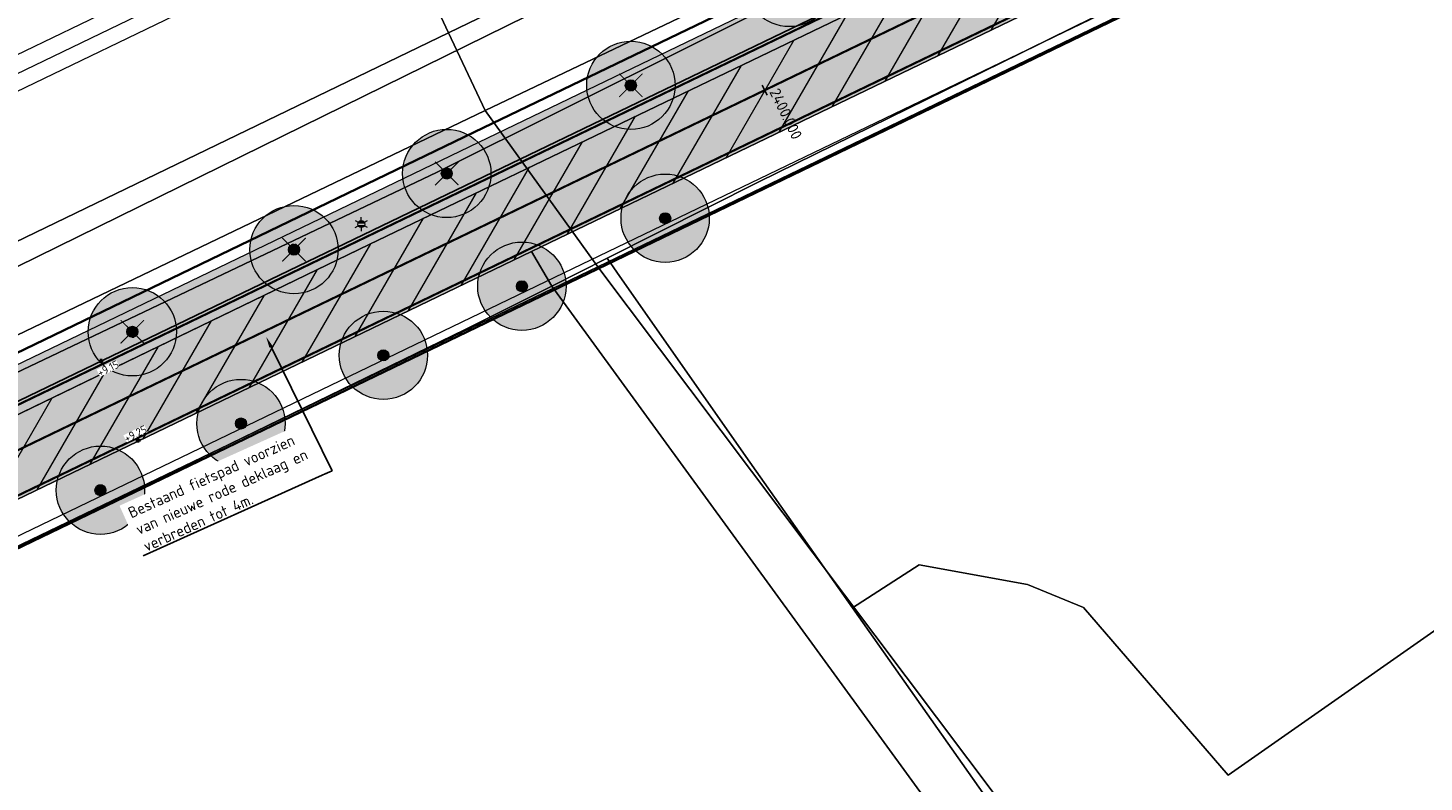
# Model space of a CAD drawing. Header units: metres. Extents: x 163543 to 168130, y 402678 to 405437.
# Tile 152 of 256: x 164874 to 164938, y 403587 to 403621. Entities that reach past the tile are written whole.
import ezdxf
from ezdxf import colors
from ezdxf.entities.mleader import LeaderData, LeaderLine
from ezdxf.enums import TextEntityAlignment as Align
from ezdxf.math import Vec2, Vec3

# ---------------------------------------------------------------- set-up
doc = ezdxf.new("R2010")
doc.units = ezdxf.units.M
doc.linetypes.add('X-CA190022.004-UO-ALM_Assen$0$AM-AS', pattern=[16, 10, -2, 2, -2])
doc.linetypes.add('X-CA190022.004-UO-DWM_Snelfietsroute$0$1-2', pattern=[3, 0, -2, 1])
doc.layers.get('0').update_dxf_attribs({"lineweight": 25})
for name, color, linetype, lineweight in [('X-CA190022.004-UO-ALM_Assen$0$N-WE-AM-AS_WEG-G', 10, 'X-CA190022.004-UO-ALM_Assen$0$AM-AS', 25), ('X-CA190022.004-UO-ALM_Assen$0$N-WE-AM-KILOMETRERING-T25', 7, 'Continuous', 25), ('X-CA190022.004-UO-ARC_Arcering$0$N-WE-VH-VERHARDINGS_DEKLAAGVERVANGING-A', 250, 'Continuous', 20), ('X-CA190022.004-UO-BGT_Ondergrond$0$GE_251_SPRTrein_as_Lijn_GEM', 253, 'Continuous', 9), ('X-CA190022.004-UO-BGT_Ondergrond$0$GE_261_OSHHek_Lijn_GEM', 253, 'X-CA190022.004-UO-BGT_Ondergrond$0$Hekwerk', 9), ('X-CA190022.004-UO-BGT_Ondergrond$0$GE_316_WGDFietspad_Vlak_GEM', 253, 'Continuous', 9), ('X-CA190022.004-UO-BGT_Ondergrond$0$GE_367_OWGBerm_groenvoorziening_grasenk_GEM', 253, 'Continuous', 9), ('X-CA190022.004-UO-BGT_Ondergrond$0$GE_401_OTDErf_Vlak_GEM', 253, 'Continuous', 9), ('X-CA190022.004-UO-BGT_Ondergrond$0$GE_457_BTDHoutwal_Vlak_GEM', 253, 'Continuous', 9), ('X-CA190022.004-UO-BGT_Ondergrond$0$GE_471_BTDBouwland_Vlak_GEM', 253, 'Continuous', 9), ('X-CA190022.004-UO-BGT_Ondergrond$0$GE_476_BTDGraslandagrarisch_Vlak_GEM', 253, 'Continuous', 9), ('X-CA190022.004-UO-BGT_Ondergrond$0$GE_479_BTDGroenvoorziening_grasenkruida_GEM', 253, 'Continuous', 9), ('X-CA190022.004-UO-BGT_Ondergrond$0$GE_523_WTDGreppel_drogesloot_Vlak_GEM', 253, 'Continuous', 9), ('X-CA190022.004-UO-BGT_Ondergrond$0$GE_861_PALLichtmast_Punt_GEM', 253, 'Continuous', 9), ('X-CA190022.004-UO-DWM_Beplanting$0$B-WE-GR-BOOM-S AFKOMSTIG UIT BGT', 252, 'Continuous', 0), ('X-CA190022.004-UO-DWM_Beplanting$0$N-GV-GR-BOOM_SOLITAIR-G', 92, 'Continuous', 18), ('X-CA190022.004-UO-DWM_Beplanting$0$N-WE-GR-BOOM-S', 90, 'Continuous', 18), ('X-CA190022.004-UO-DWM_Snelfietsroute$0$B-WE-VH-KANTVERHARDING-G', 214, 'Continuous', 18), ('X-CA190022.004-UO-DWM_Snelfietsroute$0$N-WE-GW-BERM-G', 90, 'Continuous', 18), ('X-CA190022.004-UO-DWM_Snelfietsroute$0$N-WE-VH-KANTVERHARDING-G', 210, 'Continuous', 25), ('X-CA190022.004-UO-DWM_Snelfietsroute$0$N-WE-VW-MARKERING_LANGS_STREEP_12-G', 7, 'X-CA190022.004-UO-DWM_Snelfietsroute$0$1-2', 35), ('X-CA190022.004-UO-DWM_Snelfietsroute$0$N-WE-VW-MARKERING_LANGS_STREEP_DOORGETROKKEN_010-G', 7, 'Continuous', 0), ('X-CA190022.004-UO-GZM_Werkgrens_v0.2$0$N-WE-KG-GRENS_SYSTEEMGRENS-G', 7, 'X-CA190022.004-UO-GZM_Werkgrens_v0.2$0$KG-OG', 35), ('X-CA190022.004-UO-KAD_Percelen$0$B-WE-KG-GRENS_PERCEEL-GV', 150, 'Continuous', 9), ('X-CA190022.004-UO-TXT_Hoogtes$0$X-XX-AL-T25', 7, 'Continuous', 25), ('X-CA190022.004-UO-TXT_Tekst 1op200$0$X-XX-AL-T25- LEADER BOVENGRONDSE INFRA', 7, 'Continuous', 25)]:
    doc.layers.add(name, color=color, linetype=linetype, lineweight=lineweight)
doc.layers.add('X-CA190022.004-UO-ARC_Arcering$0$N-GV-GR-GRAS-A-200 GRASMENGSEL M1', color=62, linetype='Continuous', lineweight=18, transparency=0.5)
doc.layers.add('X-CA190022.004-UO-ARC_Arcering$0$N-WE-VH-VERHARDING_ASFALT_ROOD-A', color=232, linetype='Continuous', lineweight=0, transparency=0.5)
for name, color, linetype in [('X-CA190022.004-UO-DWM_Beplanting$0$B-WE-GR-BOOM-S AFKOMSTIG UIT BOMENBESTAND GEMEENTE', 252, 'Continuous'), ('X-CA190022.004-UO-DWM_Beplanting$0$N-GV-GR-GRAS-A-200', 7, 'Continuous'), ('X-CA190022.004-UO-DWM_Beplanting$0$V-WE-GR-BOOM-S', 1, 'Continuous'), ('X-CA190022.004-UO-TXT_Hoogtes$0$C3D-SURFACE_TINSURFACE_LABELING-BESTAAND', 252, 'Continuous')]:
    doc.layers.add(name, color=color, linetype=linetype)
doc.layers.add('X-CA190022.004-UO-TXT_Hoogtes$0$C3D-ASSEMBLY_MARKER', color=7, linetype='Continuous', lineweight=35, plot=False)
doc.styles.add('NLCS-ISO', font='NLCS-ISO.ttf')
doc.styles.add('X-CA190022.004-UO-ALM_Assen$0$NLCS-ISO', font='NLCS-ISO.ttf')
doc.styles.add('X-CA190022.004-UO-BGT_Ondergrond$0$NLCS-ISO', font='NLCS-ISO.ttf')
doc.styles.add('X-CA190022.004-UO-TXT_Tekst 1op200$0$NLCS-ISO-M200-T25', font='NLCS-ISO.ttf', dxfattribs={"height": 0.5})
doc.linetypes.add('X-CA190022.004-UO-BGT_Ondergrond$0$Hekwerk', pattern='A,5,-1.5,[2,dgnlstyle-Veghel.shx,S=0.007937,R=0,X=0,Y=0],-1.5', length=8)
doc.linetypes.add('X-CA190022.004-UO-GZM_Werkgrens_v0.2$0$KG-OG', pattern='A,5.5,-1.5,[2,NLCS.SHX,S=0.5,R=0,X=0,Y=0],-1.5', length=8.5)

# ---------------------------------------------------------------- blocks, each defined once
blk = doc.blocks.new('X-CA190022.004-UO-BGT_Ondergrond$0$N-SIE-WEG_LICHTMAST-SO')
h = blk.add_hatch(color=256)
h.paths.add_polyline_path([(1.16, 0.5, 0.658505), (-1.16, 0.5)])
h.paths.add_polyline_path([(-1.16, -0.5, 0.658505), (1.16, -0.5)])
at = {"flags": 128}
for points in [[(-2.19, 1.27), (-1.1, 0.63)], [(-1.16, 0.5), (1.16, 0.5)], [(0, 1.27), (0, 2.53)], [(1.1, 0.63), (2.19, 1.27)], [(-2.19, -1.27), (-1.1, -0.63)], [(-1.16, -0.5), (1.16, -0.5)], [(0, -1.27), (0, -2.53)], [(2.19, -1.27), (1.1, -0.63)]]:
    blk.add_lwpolyline(points, dxfattribs=at)
at = {"ltscale": 0.5}
blk.add_circle((0, 0), 1.27, dxfattribs=at)
at = {"style": 'X-CA190022.004-UO-BGT_Ondergrond$0$NLCS-ISO'}
blk.add_attdef('TYPE', text='', height=1.8, dxfattribs=at).set_placement((0, 2.53), align=Align.BOTTOM_CENTER)
blk = doc.blocks.new('X-CA190022.004-UO-BGT_Ondergrond$0$IMGEOLichtmastpaal')
at = {"xscale": 5, "yscale": 5, "zscale": 5}
blk.add_blockref('X-CA190022.004-UO-BGT_Ondergrond$0$N-SIE-WEG_LICHTMAST-SO', (0, 6.4), dxfattribs=at)
blk = doc.blocks.new('X-CA190022.004-UO-DWM_Beplanting$0$SGR-BOOM_01-SO')
at = {"linetype": 'ByBlock', "lineweight": 18}
h = blk.add_hatch(color=0, dxfattribs=at)
h.dxf.hatch_style = 1
edge = h.paths.add_edge_path()
edge.add_arc((0, 0), 0.25, 0, 360)
at = {"color": 0, "linetype": 'ByBlock', "lineweight": 18}
for radius in [2, 0.25]:
    blk.add_circle((0, 0), radius, dxfattribs=at)
blk = doc.blocks.new('X-CA190022.004-UO-DWM_Beplanting$0$IMGEOBoom')
at = {"transparency": 33554457}
h = blk.add_hatch(color=256, dxfattribs=at)
h.dxf.hatch_style = 1
edge = h.paths.add_edge_path()
edge.add_arc((0, 0), 100, 0, 360)
edge = h.paths.add_edge_path(flags=17)
edge.add_arc((0, 0), 12.5, 0, 360)
h = blk.add_hatch()
h.set_pattern_fill('ANGLE', color=256)
h.set_pattern_definition([(0, (0, 0), (0, 6.985), [5.08, -1.905]), (90, (0, 0), (-6.985, 4e-16), [5.08, -1.905])])
edge = h.paths.add_edge_path(flags=17)
edge.add_arc((0, 0), 12.5, 0, 360)
at = {"layer": 'X-CA190022.004-UO-DWM_Beplanting$0$N-GV-GR-GRAS-A-200'}
h = blk.add_hatch(color=256, dxfattribs=at)
h.dxf.hatch_style = 1
edge = h.paths.add_edge_path(flags=17)
edge.add_arc((0, 0), 12.5, 0, 360)
at = {"xscale": 50, "yscale": 50, "zscale": 50}
blk.add_blockref('X-CA190022.004-UO-DWM_Beplanting$0$SGR-BOOM_01-SO', (0, 0), dxfattribs=at)
blk = doc.blocks.new('X-CA190022.004-UO-DWM_Beplanting$0$Te verwijderen boom')
at = {"ltscale": 0.1, "const_width": 0.05, "flags": 128}
for points in [[(-0.53, 0.53), (0.53, -0.53)], [(0.53, 0.53), (-0.53, -0.53)]]:
    blk.add_lwpolyline(points, dxfattribs=at)
blk = doc.blocks.new('X-CA190022.004-UO-DWM_Beplanting$0$sfr nieuwe boom')
at = {"layer": 'X-CA190022.004-UO-DWM_Beplanting$0$N-GV-GR-BOOM_SOLITAIR-G', "transparency": 33554470}
h = blk.add_hatch(color=256, dxfattribs=at)
h.dxf.hatch_style = 1
edge = h.paths.add_edge_path()
edge.add_arc((0, 0), 2, 0, 360)
at = {"layer": 'X-CA190022.004-UO-DWM_Beplanting$0$N-GV-GR-BOOM_SOLITAIR-G'}
h = blk.add_hatch(color=256, dxfattribs=at)
h.dxf.hatch_style = 1
edge = h.paths.add_edge_path()
edge.add_arc((0, 0), 0.25, 0, 360)
for radius in [2, 0.25]:
    blk.add_circle((0, 0), radius, dxfattribs=at)
blk = doc.blocks.new('*U218')
at = {"layer": 'X-CA190022.004-UO-TXT_Hoogtes$0$C3D-ASSEMBLY_MARKER', "color": 7, "linetype": 'Continuous', "lineweight": 40}
for p, q in [((164879.163, 403602.598, 9.252), (164879.363, 403602.598, 9.252)), ((164879.263, 403602.498, 9.252), (164879.263, 403602.698, 9.252))]:
    blk.add_line(p, q, dxfattribs=at)
at = {"layer": 'X-CA190022.004-UO-TXT_Hoogtes$0$X-XX-AL-T25', "color": 7, "linetype": 'Continuous', "lineweight": 25, "insert": (164879.142, 403602.891, 9.252), "char_height": 0.36, "width": 1.05444, "attachment_point": 5, "rotation": 26.3178, "style": 'NLCS-ISO', "bg_fill": 3, "box_fill_scale": 1, "bg_fill_color": 256, "bg_fill_true_color": 13158600, "bg_fill_transparency": 0}
blk.add_mtext('{\\fNLCS-ISO|b0|i0|c0|p10;+9.25}', dxfattribs=at)
blk = doc.blocks.new('*U219')
at = {"layer": 'X-CA190022.004-UO-TXT_Hoogtes$0$C3D-ASSEMBLY_MARKER', "color": 7, "linetype": 'Continuous', "lineweight": 40}
for p, q in [((164877.483, 403606.181, 9.154), (164877.683, 403606.181, 9.154)), ((164877.583, 403606.081, 9.154), (164877.583, 403606.281, 9.154))]:
    blk.add_line(p, q, dxfattribs=at)
at = {"layer": 'X-CA190022.004-UO-TXT_Hoogtes$0$X-XX-AL-T25', "color": 7, "linetype": 'Continuous', "lineweight": 25, "insert": (164877.902, 403605.848, 9.154), "char_height": 0.36, "width": 0.98172, "attachment_point": 5, "rotation": 26.31781, "style": 'NLCS-ISO', "bg_fill": 3, "box_fill_scale": 1, "bg_fill_color": 256, "bg_fill_true_color": 13158600, "bg_fill_transparency": 0}
blk.add_mtext('{\\fNLCS-ISO|b0|i0|c0|p10;+9.15}', dxfattribs=at)

msp = doc.modelspace()

# ---------------------------------------------------------------- hatches: boundary and pattern name
at = {"layer": 'X-CA190022.004-UO-ARC_Arcering$0$N-GV-GR-GRAS-A-200 GRASMENGSEL M1'}
h = msp.add_hatch(dxfattribs=at)
h.set_pattern_fill('AGR-GRAS_02-SO', color=256, scale=0.1, pattern_type=2)
h.set_pattern_definition([(0, (0, 0), (1, 1), [0.25, -0.75]), (0, (0.55, 0.6), (1, 1), [0.25, -0.75]), (90, (0.1, 0.35), (-1, 1), [0.25, -0.75]), (90, (0.5, 0.7), (-1, 1), [0.25, -0.75]), (45, (0.2, 0.7), (0, 1), [0.25, -1.164213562]), (135, (0.55, 0), (-1, 0), [0.25, -1.164213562]), (26.5650512, (0.25, 0.3), (1, 4e-10), [0.25, -1.986067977]), (26.5650512, (0.7, 0.8), (1, 4e-10), [0.25, -1.986067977]), (63.43494882, (0.7, 0), (5e-11, 1), [0.25, -1.986067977]), (63.43494882, (0.25, 0.45), (5e-11, 1), [0.25, -1.986067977]), (63.43494882, (0.6, 0.2), (5e-11, 1), [0.25, -1.986067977]), (116.5650512, (0, 0.55), (-4e-10, 1), [0.25, -1.986067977]), (153.43494882, (0.2, 0.15), (-1, 5e-11), [0.25, -1.986067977])])
h.paths.add_polyline_path([(165052.178, 403690.365), (165120.562, 403723.337), (165177.912, 403750.66, -0.027628), (165180.67, 403751.792), (165185.737, 403753.551), (165185.423, 403754.457), (165180.178, 403753.209, 0.027628), (165177.266, 403752.014), (165119.914, 403724.69), (165051.526, 403691.716), (164927.835, 403632.076), (164894.694, 403616.096), (164821.894, 403580.995, 0.136189), (164810.434, 403570.944, -0.043517), (164808.123, 403568.009), (164809.216, 403566.982, 0.043517), (164811.688, 403570.122, -0.136189), (164822.545, 403579.644), (164895.346, 403614.745), (164928.487, 403630.725)])
at = {"layer": 'X-CA190022.004-UO-ARC_Arcering$0$N-WE-VH-VERHARDING_ASFALT_ROOD-A'}
h = msp.add_hatch(color=256, dxfattribs=at)
h.dxf.hatch_style = 1
h.paths.add_polyline_path([(165052.461, 403689.781), (165132.711, 403728.4), (165164.017, 403743.373), (165163.758, 403743.917), (165120.562, 403723.337), (165052.178, 403690.365), (164928.487, 403630.725), (164895.346, 403614.745), (164822.545, 403579.644, 0.005277), (164822.034, 403579.391), (164822.311, 403578.822), (164825.13, 403580.187), (164889.73, 403611.47), (164928.718, 403630.232)], flags=17)
h = msp.add_hatch(color=256, dxfattribs=at)
h.dxf.hatch_style = 1
h.paths.add_polyline_path([(165053.915, 403686.762), (165122.291, 403719.73), (165165.479, 403740.306), (165164.017, 403743.373), (165132.711, 403728.4), (165052.461, 403689.781), (164928.718, 403630.232), (164889.73, 403611.47), (164825.13, 403580.187), (164822.317, 403578.825), (164823.78, 403575.798), (164826.593, 403577.154), (164843.818, 403585.46), (164897.083, 403611.142), (164930.224, 403627.122)])
at = {"layer": 'X-CA190022.004-UO-ARC_Arcering$0$N-WE-VH-VERHARDINGS_DEKLAAGVERVANGING-A'}
h = msp.add_hatch(dxfattribs=at)
h.set_pattern_fill('AVH-ASFALT_B', color=256, angle=15, pattern_type=2)
h.set_pattern_definition([(60, (0, 0), (-1.2990381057, 0.75), [])])
h.paths.add_polyline_path([(165053.915, 403686.762), (165122.291, 403719.73), (165165.479, 403740.306), (165164.017, 403743.373), (165132.711, 403728.4), (165052.461, 403689.781), (164928.718, 403630.232), (164889.73, 403611.47), (164825.13, 403580.187), (164822.317, 403578.825), (164823.78, 403575.798), (164826.593, 403577.154), (164843.818, 403585.46), (164897.083, 403611.142), (164930.224, 403627.122)])

# ---------------------------------------------------------------- linework, layer by layer
at = {"layer": 'X-CA190022.004-UO-ALM_Assen$0$N-WE-AM-KILOMETRERING-T25', "linetype": 'Continuous', "lineweight": 25}
msp.add_line((164907.75, 403618.228), (164907.533, 403618.679), dxfattribs=at)
at = {"layer": 'X-CA190022.004-UO-BGT_Ondergrond$0$GE_251_SPRTrein_as_Lijn_GEM'}
for p, q in [((164789.729, 403579.594), (164922.317, 403643.446)), ((164790.556, 403578.319), (164922.966, 403642.107)), ((164845.068, 403605.352), (164908.013, 403635.73))]:
    msp.add_line(p, q, dxfattribs=at)
at = {"layer": 'X-CA190022.004-UO-BGT_Ondergrond$0$GE_261_OSHHek_Lijn_GEM'}
for p, q in [((164907.381, 403614.3), (164926.832, 403623.885)), ((164900.508, 403610.843), (164907.381, 403614.3)), ((164898.003, 403609.583), (164900.508, 403610.843)), ((164894.042, 403607.59), (164898.003, 403609.583)), ((164853.84, 403588.034), (164894.042, 403607.59))]:
    msp.add_line(p, q, dxfattribs=at)
at = {"layer": 'X-CA190022.004-UO-BGT_Ondergrond$0$GE_316_WGDFietspad_Vlak_GEM', "flags": 128}
for points in [[(164816.029, 403574.659), (164818.92, 403577.18), (164889.73, 403611.47), (164928.718, 403630.232), (165052.461, 403689.781), (165053.915, 403686.762)], [(165053.915, 403686.762), (164930.224, 403627.122), (164897.083, 403611.142), (164822.788, 403575.32)]]:
    msp.add_lwpolyline(points, dxfattribs=at)
at = {"layer": 'X-CA190022.004-UO-BGT_Ondergrond$0$GE_367_OWGBerm_groenvoorziening_grasenk_GEM', "flags": 128}
for points in [[(165184.537, 403753.109), (165183.831, 403752.85), (165132.711, 403728.4), (165052.461, 403689.781), (164928.718, 403630.232), (164889.73, 403611.47), (164818.92, 403577.18), (164816.029, 403574.659)], [(165122.937, 403717.713), (165094.402, 403704.045), (165032.278, 403674.165), (165005.531, 403661.522), (164948.23, 403634.27), (164926.832, 403623.885), (164907.381, 403614.3), (164900.508, 403610.843), (164898.003, 403609.583), (164897.083, 403611.142), (164930.224, 403627.122), (165053.915, 403686.762), (165122.291, 403719.73), (165184.231, 403749.24), (165185.719, 403749.815), (165185.922, 403749.29), (165187.126, 403749.813), (165187.419, 403749.59), (165190.069, 403745.923), (165187.491, 403745.125), (165175.482, 403740.948), (165156.764, 403733.73), (165124.503, 403718.459), (165122.937, 403717.713)], [(164809.528, 403560.51), (164806.021, 403557.782), (164804.732, 403557.966), (164803.063, 403560.189), (164802.426, 403561.037), (164802.303, 403561.201), (164794.593, 403571.459), (164796.779, 403572.731), (164801.128, 403568.949), (164807.319, 403571.87), (164807.843, 403570.785), (164810.586, 403572.108), (164810.297, 403572.708), (164815.446, 403575.376), (164818.198, 403577.726), (164824.741, 403582.424), (164845.508, 403592.191), (164892.802, 403614.747), (164932.953, 403634.789), (165023.639, 403678.975)], [(164822.788, 403575.32), (164897.083, 403611.142), (164898.003, 403609.583), (164894.042, 403607.59)], [(164894.042, 403607.59), (164853.84, 403588.034), (164832.047, 403577.565), (164822.431, 403572.962), (164815.7, 403561.975), (164812.075, 403556.422), (164811.274, 403557.307), (164812.565, 403559.008), (164814.07, 403562.025), (164814.789, 403563.951), (164815.79, 403566.84), (164816.034, 403567.544), (164816.352, 403568.462)]]:
    msp.add_lwpolyline(points, dxfattribs=at)
at = {"layer": 'X-CA190022.004-UO-BGT_Ondergrond$0$GE_401_OTDErf_Vlak_GEM', "flags": 128}
msp.add_lwpolyline([(164979.514, 403538.624), (164973.496, 403554.899), (164973.898, 403555.082), (164956.907, 403597.073), (164927.087, 403573.025), (164911.612, 403595.006), (164914.639, 403596.949), (164919.551, 403596.056), (164922.081, 403595.014), (164928.629, 403587.424), (164942.024, 403596.8), (164947.977, 403599.479), (164952.739, 403600.521), (164956.609, 403599.926), (165024.772, 403646.062)], dxfattribs=at)
at = {"layer": 'X-CA190022.004-UO-BGT_Ondergrond$0$GE_457_BTDHoutwal_Vlak_GEM', "flags": 128}
msp.add_lwpolyline([(164900.508, 403610.843), (164900.949, 403610.211), (164906.785, 403601.862), (164911.612, 403595.006), (164927.087, 403573.025), (164930.559, 403567.954), (164913.414, 403563.445), (164903.889, 403561.032), (164906.965, 403549.622), (164904.503, 403549.906), (164901.285, 403562.366), (164927.892, 403568.525), (164926.203, 403570.84), (164898.003, 403609.583), (164900.508, 403610.843)], dxfattribs=at)
at = {"layer": 'X-CA190022.004-UO-BGT_Ondergrond$0$GE_471_BTDBouwland_Vlak_GEM', "flags": 128}
msp.add_lwpolyline([(165024.772, 403646.062), (164956.609, 403599.926), (164952.739, 403600.521), (164947.977, 403599.479), (164942.024, 403596.8), (164928.629, 403587.424), (164922.081, 403595.014), (164919.551, 403596.056), (164914.639, 403596.949), (164911.612, 403595.006), (164906.785, 403601.862), (164900.949, 403610.211), (164900.508, 403610.843), (164907.381, 403614.3), (164926.832, 403623.885), (164948.23, 403634.27), (165005.531, 403661.522)], dxfattribs=at)
at = {"layer": 'X-CA190022.004-UO-BGT_Ondergrond$0$GE_476_BTDGraslandagrarisch_Vlak_GEM', "flags": 128}
msp.add_lwpolyline([(164824.925, 403539.208), (164816.43, 403550.653), (164814.494, 403553.261), (164812.075, 403556.422), (164815.7, 403561.975), (164822.431, 403572.962), (164832.047, 403577.565), (164853.84, 403588.034), (164894.042, 403607.59), (164898.003, 403609.583), (164926.203, 403570.84), (164927.892, 403568.525), (164901.285, 403562.366)], dxfattribs=at)
at = {"layer": 'X-CA190022.004-UO-BGT_Ondergrond$0$GE_479_BTDGroenvoorziening_grasenkruida_GEM', "flags": 128}
msp.add_lwpolyline([(164980.948, 403662.403), (164964.98, 403654.785), (164947.527, 403646.174), (164928.788, 403636.728), (164926.155, 403635.523), (164915.337, 403630.919), (164851.58, 403599.55), (164808.057, 403578.591), (164801.04, 403575.389), (164799.727, 403574.446), (164796.779, 403572.731), (164794.593, 403571.459), (164792.33, 403574.47)], dxfattribs=at)
at = {"layer": 'X-CA190022.004-UO-BGT_Ondergrond$0$GE_523_WTDGreppel_drogesloot_Vlak_GEM', "flags": 128}
msp.add_lwpolyline([(165023.639, 403678.975), (164932.953, 403634.789), (164892.802, 403614.747), (164845.508, 403592.191), (164824.741, 403582.424), (164809.926, 403575.456), (164803.417, 403572.255), (164800.975, 403571.585), (164800.084, 403571.751), (164799.575, 403572.244), (164799.396, 403573.282), (164799.727, 403574.446), (164801.04, 403575.389), (164808.057, 403578.591), (164851.58, 403599.55), (164915.337, 403630.919), (164926.155, 403635.523), (164928.788, 403636.728), (164947.527, 403646.174), (164964.98, 403654.785), (164980.948, 403662.403), (165001.831, 403672.039), (165024.063, 403683.223)], dxfattribs=at)
at = {"layer": 'X-CA190022.004-UO-DWM_Snelfietsroute$0$B-WE-VH-KANTVERHARDING-G', "flags": 128}
for points in [[(164822.317, 403578.825), (164825.13, 403580.187), (164889.73, 403611.47), (164928.718, 403630.232), (165052.461, 403689.781), (165132.711, 403728.4), (165164.017, 403743.373)], [(165165.498, 403740.315), (165122.291, 403719.73), (165053.915, 403686.762), (164930.224, 403627.122), (164897.083, 403611.142), (164823.78, 403575.798)]]:
    msp.add_lwpolyline(points, dxfattribs=at)
at = {"layer": 'X-CA190022.004-UO-DWM_Snelfietsroute$0$N-WE-GW-BERM-G', "flags": 128}
for points in [[(164803.319, 403564.007), (164805.339, 403565.519, 0.087199), (164810.434, 403570.944, -0.136189), (164821.894, 403580.995), (164894.694, 403616.096), (164927.835, 403632.076), (165051.526, 403691.716), (165119.914, 403724.69), (165177.266, 403752.014, -0.027628), (165180.178, 403753.209), (165185.509, 403754.477)], [(164807.522, 403558.409), (164809.535, 403559.916, 0.087199), (164816.289, 403567.107, -0.136189), (164824.934, 403574.689), (164897.734, 403609.791), (164930.876, 403625.771), (165054.566, 403685.411), (165122.939, 403718.377), (165180.277, 403745.695, -0.027628), (165182.474, 403746.596), (165187.245, 403749.496)]]:
    msp.add_lwpolyline(points, format="xyb", dxfattribs=at)
at = {"layer": 'X-CA190022.004-UO-DWM_Snelfietsroute$0$N-WE-VH-KANTVERHARDING-G', "flags": 128}
msp.add_lwpolyline([(164809.216, 403566.982, 0.043517), (164811.688, 403570.122, -0.136189), (164822.545, 403579.644), (164895.346, 403614.745), (164928.487, 403630.725), (165052.178, 403690.365), (165120.562, 403723.337), (165177.912, 403750.66, -0.027628), (165180.67, 403751.792), (165185.737, 403753.551)], format="xyb", dxfattribs=at)
at = {"layer": 'X-CA190022.004-UO-DWM_Snelfietsroute$0$N-WE-VW-MARKERING_LANGS_STREEP_12-G', "linetype": 'X-CA190022.004-UO-DWM_Snelfietsroute$0$1-2', "const_width": 0.1, "flags": 128}
msp.add_lwpolyline([(164831.945, 403581.956), (164896.214, 403612.944), (164929.355, 403628.924), (165053.046, 403688.564), (165121.427, 403721.534), (165178.772, 403748.854, -0.027628), (165181.326, 403749.902), (165186.393, 403751.662)], format="xyb", dxfattribs=at)
at = {"layer": 'X-CA190022.004-UO-DWM_Snelfietsroute$0$N-WE-VW-MARKERING_LANGS_STREEP_DOORGETROKKEN_010-G', "const_width": 0.1, "flags": 128}
for points in [[(164809.326, 403566.88, 0.043517), (164811.814, 403570.04, -0.136189), (164822.61, 403579.508), (164895.411, 403614.61), (164928.552, 403630.59), (165052.243, 403690.23), (165120.627, 403723.202), (165177.976, 403750.525, -0.027628), (165180.719, 403751.65), (165185.787, 403753.409)], [(164812.023, 403564.347, 0.043517), (164814.909, 403568.012, -0.136189), (164824.217, 403576.176), (164897.018, 403611.277), (164930.159, 403627.257), (165053.85, 403686.897), (165122.226, 403719.865), (165179.567, 403747.184, -0.027628), (165181.933, 403748.155), (165187, 403749.914)]]:
    msp.add_lwpolyline(points, format="xyb", dxfattribs=at)
at = {"layer": 'X-CA190022.004-UO-GZM_Werkgrens_v0.2$0$N-WE-KG-GRENS_SYSTEEMGRENS-G', "ltscale": 0.2, "flags": 128}
msp.add_lwpolyline([(164202.447, 403276.261, -0.007014), (164204.684, 403278.194), (164207.732, 403280.631), (164216.351, 403287.471), (164219.004, 403289.434), (164219.375, 403289.729), (164237.184, 403303.185), (164244.587, 403308.605), (164248.73, 403311.638), (164253.977, 403315.367), (164261.175, 403320.48), (164269.682, 403326.324), (164277.478, 403331.538), (164300.139, 403346.153), (164322.964, 403359.926), (164334.073, 403366.292), (164351.665, 403375.797), (164373.742, 403387.55), (164399.95, 403400.464), (164429.28, 403414.743), (164430.124, 403415.141), (164430.948, 403415.506), (164431.777, 403415.846), (164432.615, 403416.161), (164433.462, 403416.453), (164434.316, 403416.72), (164435.176, 403416.962), (164436.043, 403417.179), (164436.306, 403417.259, -0.099821), (164451.982, 403417.179, 0.131087), (164471.53, 403420.948), (164482.533, 403426.243), (164490.693, 403418.8), (164492.586, 403419.707), (164495.404, 403416.53, -0.0101), (164498.074, 403413.536), (164499.385, 403412.005), (164502.276, 403408.653), (164509.274, 403412.948), (164511.768, 403416.461), (164509.186, 403420.201, -0.175036), (164509.321, 403422.135, -0.180129), (164510.517, 403423.431), (164518.825, 403427.315), (164545.03, 403439.927), (164571.695, 403452.754), (164577.955, 403456.064), (164591.472, 403464.142), (164595.446, 403466.159), (164599.431, 403468.182), (164600.854, 403468.863), (164605.94, 403471.242), (164622.016, 403477.758), (164627.273, 403479.889), (164631.947, 403481.905), (164633.267, 403482.539, 0.084778), (164642.609, 403485.38), (164759.332, 403541.386), (164770.974, 403544.815), (164773.272, 403545.397), (164787.887, 403542.29), (164789.899, 403542.38), (164793.252, 403543.048), (164800.24, 403546.814), (164803.671, 403549.366), (164804.774, 403550.36), (164806.983, 403547.387), (164807.907, 403546.199), (164811.87, 403549.281), (164810.953, 403550.46), (164809.512, 403552.406), (164808.343, 403553.575), (164810.024, 403555.089), (164807.827, 403558.012), (164809.834, 403559.516, 0.087199), (164816.707, 403566.833, -0.136189), (164825.151, 403574.239), (164897.952, 403609.34), (164931.093, 403625.32), (165054.784, 403684.96), (165123.155, 403717.926), (165148.566, 403730.033), (165175.654, 403740.478), (165188.146, 403744.824), (165187.632, 403748.092), (165185.258, 403754.932), (165180.038, 403753.689, 0.027846), (165177.051, 403752.466), (165119.698, 403725.141), (165051.309, 403692.167), (164927.618, 403632.527), (164894.477, 403616.547), (164821.676, 403581.445, 0.136189), (164810.016, 403571.218, -0.087199), (164805.039, 403565.919), (164803.02, 403564.408), (164799.415, 403569.204), (164798.615, 403568.604), (164797.815, 403568.006), (164797.216, 403568.806), (164793.371, 403565.926), (164793.97, 403565.126), (164792.376, 403563.932), (164795.885, 403559.064, -0.201548), (164780.097, 403554.057, 0.075656), (164771.169, 403553.982, -0.009755), (164764.075, 403552.536), (164754.286, 403547.799), (164747.474, 403544.606), (164708.34, 403525.583), (164686.218, 403515.365), (164675.148, 403509.865), (164663.524, 403504.258), (164644.327, 403495.071), (164639.493, 403492.723), (164638.201, 403492.127, -0.201818), (164621.846, 403491.8, 0.209498), (164598.58, 403490.973), (164556.157, 403470.566), (164536.299, 403461.008), (164516.318, 403451.408), (164508.232, 403447.512), (164500.187, 403443.642), (164497.203, 403443.008), (164495.09, 403442.274, 0.130794), (164492.913, 403444.811), (164488.435, 403447.885), (164494.899, 403449.835), (164490.315, 403452.233), (164484.484, 403450.597, -0.076427), (164479.748, 403454.723), (164478.799, 403455.857), (164474.918, 403452.962), (164457.343, 403473.566), (164451.257, 403468.374), (164465.519, 403451.653, -0.484297), (164464.817, 403448.113), (164461.416, 403446.394), (164463.893, 403441.77), (164464.916, 403439.614), (164433.017, 403424.683, 0.05166), (164425.3, 403421.703), (164396.431, 403407.648), (164370.094, 403394.67), (164347.884, 403382.848), (164330.182, 403373.283), (164318.908, 403366.822), (164295.903, 403352.941), (164273.086, 403338.225), (164265.193, 403332.947), (164256.594, 403327.039), (164249.344, 403321.888), (164244.05, 403318.127), (164239.86, 403315.06), (164232.409, 403309.604), (164214.476, 403296.054), (164201.289, 403285.589, 0.012131), (164197.414, 403282.357)], format="xyb", close=True, dxfattribs=at)
at = {"layer": 'X-CA190022.004-UO-KAD_Percelen$0$B-WE-KG-GRENS_PERCEEL-GV', "flags": 128}
for points in [[(164887.38, 403633.726), (164893.326, 403621.049), (164934.06, 403640.745), (165078.673, 403710.073), (165184.133, 403761.004), (165184.269, 403760.722), (165202.993, 403769.772), (165202.86, 403770.048), (165203.794, 403770.499), (165198.984, 403783.721), (165196.768, 403782.65), (165197.597, 403780.936), (165178.874, 403771.886), (165178.044, 403773.604), (165072.609, 403722.691), (164927.988, 403653.361)], [(164893.326, 403621.049), (164894.973, 403617.537), (164934.976, 403636.621), (164979.678, 403658.296), (165027.357, 403681.153), (165069.929, 403701.778), (165110.237, 403720.92), (165149.076, 403738.774), (165179.629, 403752.458), (165184.131, 403754.492), (165206.02, 403764.38), (165203.794, 403770.499), (165202.86, 403770.048), (165202.993, 403769.772), (165184.269, 403760.722), (165184.133, 403761.004), (165078.673, 403710.073), (164934.06, 403640.745)], [(164894.973, 403617.537), (164900.08, 403610.457), (165123.49, 403718.122), (165153.465, 403732.522), (165174.034, 403740.54), (165187.387, 403745.159), (165184.131, 403754.492), (165179.629, 403752.458), (165149.076, 403738.774), (165110.237, 403720.92), (165069.929, 403701.778), (165027.357, 403681.153), (164979.678, 403658.296), (164934.976, 403636.621)], [(164926.596, 403575.181), (164956.674, 403597.762), (164983.837, 403618.158), (165024.268, 403644.292), (165029.575, 403636.338), (165042.922, 403613.242), (165047.973, 403607.105), (165050.481, 403607.781), (165052.972, 403608.453), (165051.478, 403636.914), (165143.28, 403674.542), (165130.463, 403701.225), (165123.49, 403718.122), (164900.08, 403610.457)], [(164460.276, 403427.915), (164466.349, 403415.367), (164487.883, 403425.722), (164496.111, 403429.679), (164555.855, 403458.619), (164593.206, 403476.41), (164588.97, 403485.217), (164612.074, 403496.328), (164616.314, 403487.512), (164746.772, 403550.188), (164893.326, 403621.049), (164887.38, 403633.726), (164740.684, 403562.794), (164610.094, 403500.047), (164549.795, 403471.239), (164478.654, 403436.809)], [(164468.748, 403410.406), (164486.08, 403417.995), (164492.111, 403420.636), (164493.855, 403418.592), (164495.298, 403416.903), (164503.089, 403421.185), (164615.905, 403478.304), (164662.782, 403501.158), (164772.136, 403553.829), (164770.057, 403555.749), (164790.783, 403565.26), (164789.551, 403566.923), (164799.538, 403571.715), (164894.973, 403617.537), (164893.326, 403621.049), (164746.772, 403550.188), (164616.314, 403487.512), (164616.456, 403487.216), (164593.352, 403476.106), (164593.206, 403476.41), (164555.855, 403458.619), (164496.111, 403429.679), (164487.883, 403425.722), (164466.349, 403415.367)], [(164812.884, 403553.196), (164817.529, 403559.372), (164818.291, 403564.405), (164819.546, 403567.881), (164822.987, 403573.331), (164900.08, 403610.457), (164894.973, 403617.537), (164799.538, 403571.715)], [(164819.546, 403567.881), (164818.291, 403564.405), (164817.529, 403559.372), (164812.884, 403553.196), (164819.424, 403544.122), (164847.738, 403505.918), (164850.36, 403503.946), (164853.636, 403502.187), (164880.122, 403492.516), (164891.81, 403488.06), (164921.88, 403477.54), (164929.892, 403473.773), (164913.679, 403519.457), (164902.78, 403561.659), (164930.713, 403568.012), (164926.596, 403575.181), (164900.08, 403610.457), (164822.987, 403573.331)]]:
    msp.add_lwpolyline(points, close=True, dxfattribs=at)

# ---------------------------------------------------------------- block references
at = {"layer": 'X-CA190022.004-UO-BGT_Ondergrond$0$GE_861_PALLichtmast_Punt_GEM', "xscale": 0.025, "yscale": 0.025, "zscale": 0.025}
msp.add_blockref('X-CA190022.004-UO-BGT_Ondergrond$0$IMGEOLichtmastpaal', (164889.369, 403612.229), dxfattribs=at)
at = {"layer": 'X-CA190022.004-UO-DWM_Beplanting$0$B-WE-GR-BOOM-S AFKOMSTIG UIT BGT', "xscale": 0.02, "yscale": 0.02, "zscale": 0.02}
for p in [(164901.578, 403618.674), (164893.24, 403614.681), (164903.132, 403612.654), (164886.32, 403611.231), (164896.643, 403609.574), (164878.998, 403607.509), (164890.37, 403606.444), (164883.919, 403603.354), (164877.555, 403600.331)]:
    msp.add_blockref('X-CA190022.004-UO-DWM_Beplanting$0$IMGEOBoom', p, dxfattribs=at)
at = {"layer": 'X-CA190022.004-UO-DWM_Beplanting$0$B-WE-GR-BOOM-S AFKOMSTIG UIT BOMENBESTAND GEMEENTE', "xscale": 0.02, "yscale": 0.02, "zscale": 0.02}
for p in [(164901.578, 403618.674), (164893.24, 403614.681), (164903.132, 403612.654), (164886.32, 403611.231), (164896.643, 403609.574), (164878.998, 403607.509), (164890.37, 403606.444), (164883.919, 403603.354), (164877.555, 403600.331)]:
    msp.add_blockref('X-CA190022.004-UO-DWM_Beplanting$0$IMGEOBoom', p, dxfattribs=at)
at = {"layer": 'X-CA190022.004-UO-DWM_Beplanting$0$N-WE-GR-BOOM-S', "rotation": 153.3819523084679}
msp.add_blockref('X-CA190022.004-UO-DWM_Beplanting$0$sfr nieuwe boom', (164908.756, 403623.337), dxfattribs=at)
at = {"layer": 'X-CA190022.004-UO-DWM_Beplanting$0$V-WE-GR-BOOM-S'}
for p in [(164901.578, 403618.674), (164893.24, 403614.681), (164886.32, 403611.231), (164878.998, 403607.509)]:
    msp.add_blockref('X-CA190022.004-UO-DWM_Beplanting$0$Te verwijderen boom', p, dxfattribs=at)

# ---------------------------------------------------------------- texts
at = {"layer": 'X-CA190022.004-UO-ALM_Assen$0$N-WE-AM-KILOMETRERING-T25', "linetype": 'Continuous', "lineweight": 25, "insert": (164907.841, 403618.384), "char_height": 0.5, "attachment_point": 7, "rotation": 295.74176, "style": 'X-CA190022.004-UO-ALM_Assen$0$NLCS-ISO'}
msp.add_mtext('2400.000', dxfattribs=at)

# ---------------------------------------------------------------- next in the draw order: block references
at = {"layer": 'X-CA190022.004-UO-TXT_Hoogtes$0$C3D-SURFACE_TINSURFACE_LABELING-BESTAAND', "color": 252, "linetype": 'Continuous', "lineweight": -3}
for name in ['*U219', '*U218']:
    msp.add_blockref(name, (0, 0), dxfattribs=at)

# ---------------------------------------------------------------- next in the draw order: linework, layer by layer
at = {"layer": 'X-CA190022.004-UO-ALM_Assen$0$N-WE-AM-AS_WEG-G', "linetype": 'X-CA190022.004-UO-ALM_Assen$0$AM-AS', "lineweight": 18, "flags": 128}
msp.add_lwpolyline([(163996.334, 403048.708), (164190.428, 403269.702, -0.042486), (164203.13, 403281.901, -0.059508), (164394.91, 403402.509, 0.004627), (164427.609, 403418.376, -0.157573), (164448.898, 403421.56, 0.154381), (164469.795, 403424.552), (164600.315, 403487.369, -0.209691), (164620.389, 403488.075, 0.209331), (164640.431, 403488.767), (164764.018, 403548.037, -0.149301), (164778.457, 403550.23, 0.1997), (164797.071, 403554.955), (164807.437, 403562.718, 0.087199), (164813.361, 403569.026, -0.136187), (164823.414, 403577.842), (165121.427, 403721.534), (165178.772, 403748.854, -0.027628), (165181.326, 403749.902), (165206.702, 403758.712, -0.228175), (165222.216, 403756.927, 0.262526), (165239.877, 403756.048), (165316.357, 403794.295, -0.002956), (165321.66, 403796.908), (165454.676, 403861.474, 0.23372), (165465.542, 403875.483), (165466.039, 403877.93, -0.138247), (165476.467, 403898.194), (165483.323, 403905.54), (165502.013, 403925.318, 0.002701), (165511.627, 403935.531), (165520.324, 403945.455), (165525.692, 403951.366), (165530.615, 403956.367, -0.067804), (165540.386, 403964.278), (165579.008, 403987.566, 0.233996), (165587.607, 404001.027, -0.257888), (165597.631, 404015.262), (165668.806, 404049.862, 0.124118), (165680.965, 404060.093), (165692.91, 404076.671, -0.330379), (165732.646, 404089.323, 0.184611), (165745.492, 404089.775), (165892.325, 404151.907, 0.025067), (165914.878, 404162.813, -0.010717), (165924.387, 404167.754), (166007.57, 404208.726, -0.019073), (166018.017, 404213.386, -0.104113), (166035.06, 404216.38), (166071.364, 404215.162, 0.120943), (166079.763, 404216.927), (166253.115, 404300.212, 0.13702), (166261.203, 404307.309, -0.137066), (166269.294, 404314.407), (166458.055, 404405.053, -0.054959), (166465.293, 404407.596), (166474.012, 404409.62, 0.055121), (166477.744, 404410.933), (166509.846, 404426.374, 0.067066), (166514.307, 404429.311, -0.067277), (166518.783, 404432.256), (166556.669, 404450.44, -0.017321), (166566.185, 404454.609, 0.016602), (166575.312, 404458.591), (166597.751, 404469.282, 0.132978), (166635.089, 404501.312, -0.040273), (166645.175, 404513.84), (166648.196, 404517.029, -0.072027), (166677.02, 404539.8), (166677.246, 404539.931, -0.089333), (166717.817, 404554.586), (166734.29, 404557.387, 0.162804), (166748.275, 404564.868, -0.09225), (166757.883, 404571.874), (166814.895, 404599.135, -0.032371), (166817.296, 404600.098), (166825.54, 404602.798, 0.083096), (166832.851, 404606.627, -0.051041), (166841.551, 404611.916), (166891.289, 404635.589, -0.108035), (166898.777, 404637.334), (166928.242, 404637.739, 0.209269), (166941.385, 404643.709, -0.026762), (166980.536, 404682.861, -0.026198), (167007.229, 404704.425, -0.019993), (167033.13, 404721.66), (167034.933, 404722.758, -0.028502), (167071.485, 404742.263), (167095.887, 404753.549, 0.061079), (167112.435, 404763.813, -0.01638), (167116.342, 404766.748), (167122.496, 404771.065, -0.093473), (167132.24, 404775.479), (167140.621, 404777.52, -0.056178), (167157.198, 404779.63), (167189.731, 404780.099, -0.091291), (167196.158, 404779.011), (167222.307, 404769.473, 0.203837), (167236.378, 404770.212, 0.017826), (167328.832, 404819.552), (167395.677, 404858.349, 0.031256), (167406.067, 404865.281), (167511.469, 404945.55)], format="xyb", dxfattribs=at)

# ---------------------------------------------------------------- next in the draw order: leaders
at = {"layer": 'X-CA190022.004-UO-TXT_Tekst 1op200$0$X-XX-AL-T25- LEADER BOVENGRONDSE INFRA'}
ml = msp.add_multileader_mtext('Standard', dxfattribs=at)
ml.set_content('\\A1;Bestaand fietspad voorzien\\Pvan nieuwe rode deklaag en verbreden tot 4m.', color=256, style='X-CA190022.004-UO-TXT_Tekst 1op200$0$NLCS-ISO-M200-T25')
ml.set_leader_properties(color=256, linetype='ByLayer', lineweight=-1)
ml.build(insert=Vec2(0, 0))
ml.multileader.update_dxf_attribs({"text_left_attachment_type": 5, "text_right_attachment_type": 5, "dogleg_length": 0.5, "arrow_head_size": 0.5})
ctx = ml.context
ctx.base_point, ctx.char_height, ctx.arrow_head_size, ctx.landing_gap_size, ctx.plane_origin, ctx.plane_x_axis, ctx.plane_y_axis = Vec3(164879.515, 403597.365), 0.5, 0.5, 0.18, Vec3(164900.718, 403592.373), Vec3(0.911547, 0.411196), Vec3(-0.411196, 0.911547)
ctx.left_attachment, ctx.right_attachment = 5, 5
notes = []
notes.append((ctx, [(0, (1, 1, 0), (164888.047, 403601.214), (-0.911547, -0.411196), 0.5, [(0, [(164885.059, 403607.276)], 0, [])])]))
ctx.mtext.insert, ctx.mtext.text_direction, ctx.mtext.rotation, ctx.mtext.width, ctx.mtext.defined_height, ctx.mtext.flow_direction = Vec3(164878.747, 403599.505), Vec3(0.911547, 0.411196), 0.423766, 8.62529, 1.782, 5
ctx.mtext.has_bg_fill, ctx.mtext.bg_color, ctx.mtext.bg_scale_factor, ctx.mtext.bg_transparency, ctx.mtext.use_window_bg_color = 1, -1027028792, 1.5, 0, 1
for ctx, leaders in notes:
    for number, flags, end, landing, length, lines in leaders:
        leader = LeaderData()
        leader.index, (leader.has_last_leader_line, leader.has_dogleg_vector, leader.attachment_direction) = number, flags
        leader.last_leader_point, leader.dogleg_vector, leader.dogleg_length = Vec3(end), Vec3(landing), length
        for number, points, colour, breaks in lines:
            line = LeaderLine()
            line.index, line.vertices, line.color, line.breaks = number, Vec3.list(points), colors.encode_raw_color(colour), breaks
            leader.lines.append(line)
        ctx.leaders.append(leader)

doc.saveas('drawing.dxf')
